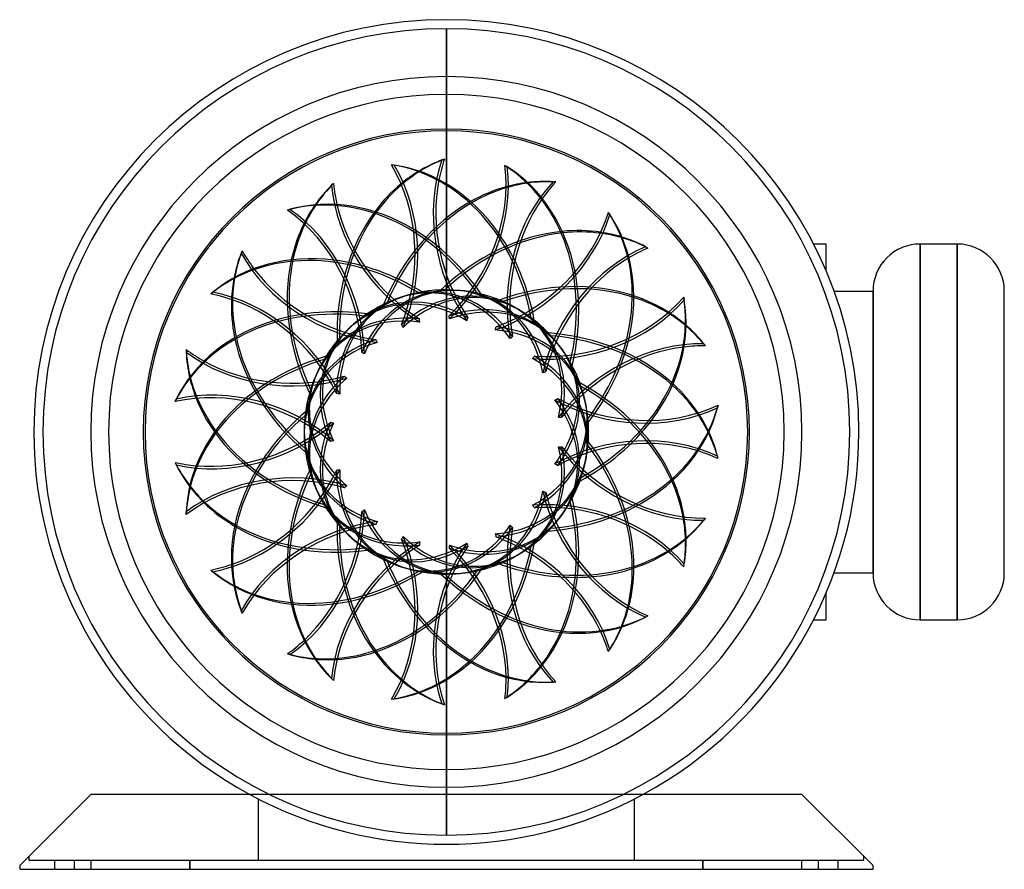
# Model space of a CAD drawing. Header units: millimetres. Extents: x -187 to 245, y -192 to 181.
import ezdxf

# ---------------------------------------------------------------- set-up
doc = ezdxf.new("R2010")
doc.units = ezdxf.units.MM
doc.layers.add('HIDDEN', color=7, linetype='Continuous')
doc.layers.add('THICK', color=7, linetype='Continuous')

msp = doc.modelspace()

# ---------------------------------------------------------------- linework, layer by layer
at = {"layer": 'HIDDEN'}
for p, q in [((0, 132.22), (0, 177)), ((0, 177), (0, 132.22)), ((0, 0), (0, 108.91)), ((0, 108.91), (0, 0)), ((161.1, 82.5), (161.1, 82.5)), ((166.57, 82.5), (166.57, 82.5)), ((207.82, 82.5), (207.82, -82.5)), ((207.82, 82.5), (207.82, 82.5)), ((224.18, 82.5), (224.18, -82.5)), ((224.18, 82.5), (224.18, 82.5)), ((166.57, 70.81), (166.57, 70.81)), ((170.1, 61.88), (170.1, 61.88)), ((187.2, -61.88), (187.2, 61.88)), ((187.2, 61.88), (187.2, 61.88)), ((244.8, 61.88), (244.8, 61.88)), ((-11.74, 49.41), (-11.74, 49.64)), ((-11.74, 49.18), (-11.74, 49.41)), ((-11.73, 48.95), (-11.74, 49.18)), ((-11.72, 48.73), (-11.73, 48.95)), ((-11.7, 48.5), (-11.72, 48.73)), ((-11.67, 48.27), (-11.7, 48.5)), ((8.97, 48.84), (9.04, 49.06)), ((9.04, 49.06), (9.11, 49.28)), ((9.11, 49.28), (9.19, 49.49)), ((9.19, 49.49), (9.28, 49.71)), ((9.28, 49.71), (9.37, 49.92)), ((9.37, 49.92), (9.46, 50.12)), ((-30.83, 40.36), (-30.92, 40.57)), ((-30.73, 40.16), (-30.83, 40.36)), ((-30.63, 39.95), (-30.73, 40.16)), ((-30.52, 39.75), (-30.63, 39.95)), ((-30.41, 39.55), (-30.52, 39.75)), ((-30.3, 39.35), (-30.41, 39.55)), ((28.06, 40.97), (28.21, 41.14)), ((28.21, 41.14), (28.37, 41.31)), ((28.37, 41.31), (28.53, 41.48)), ((28.53, 41.48), (28.69, 41.63)), ((28.69, 41.63), (28.86, 41.79)), ((28.86, 41.79), (29.03, 41.94)), ((42.3, 26.02), (42.51, 26.11)), ((42.51, 26.11), (42.72, 26.2)), ((42.72, 26.2), (42.93, 26.29)), ((42.93, 26.29), (43.15, 26.36)), ((43.15, 26.36), (43.36, 26.44)), ((43.36, 26.44), (43.58, 26.51)), ((-44.58, 24.33), (-44.75, 24.49)), ((-44.41, 24.19), (-44.58, 24.33)), ((-44.23, 24.04), (-44.41, 24.19)), ((-44.05, 23.9), (-44.23, 24.04)), ((-43.87, 23.76), (-44.05, 23.9)), ((-43.68, 23.62), (-43.87, 23.76)), ((49.22, 6.56), (49.45, 6.56)), ((49.45, 6.56), (49.68, 6.56)), ((49.68, 6.56), (49.91, 6.55)), ((49.91, 6.55), (50.14, 6.54)), ((50.14, 6.54), (50.37, 6.52)), ((50.37, 6.52), (50.59, 6.49)), ((-50.62, 4.1), (-50.84, 4.17)), ((-50.4, 4.03), (-50.62, 4.1)), ((-50.18, 3.97), (-50.4, 4.03)), ((-49.96, 3.91), (-50.18, 3.97)), ((-49.74, 3.86), (-49.96, 3.91)), ((-49.51, 3.81), (-49.74, 3.86)), ((0, -93.86), (0, 0)), ((0, 0), (0, -93.86)), ((-47.91, -16.84), (-48.14, -16.87)), ((-47.69, -16.82), (-47.91, -16.84)), ((-47.46, -16.78), (-47.69, -16.82)), ((-47.23, -16.75), (-47.46, -16.78)), ((-47.01, -16.7), (-47.23, -16.75)), ((-46.78, -16.65), (-47.01, -16.7)), ((47.64, -14.02), (47.85, -14.12)), ((47.85, -14.12), (48.06, -14.22)), ((48.06, -14.22), (48.26, -14.32)), ((48.26, -14.32), (48.46, -14.42)), ((48.46, -14.42), (48.66, -14.53)), ((48.66, -14.53), (48.86, -14.65)), ((-36.34, -34.51), (-36.53, -34.64)), ((-36.15, -34.38), (-36.34, -34.51)), ((-35.96, -34.24), (-36.15, -34.38)), ((37.81, -32.19), (37.97, -32.36)), ((37.97, -32.36), (38.12, -32.53)), ((38.12, -32.53), (38.27, -32.71)), ((38.27, -32.71), (38.41, -32.89)), ((38.41, -32.89), (38.54, -33.07)), ((38.54, -33.07), (38.68, -33.26)), ((-36.92, -34.88), (-37.12, -34.99)), ((-36.72, -34.76), (-36.92, -34.88)), ((-36.53, -34.64), (-36.72, -34.76)), ((-19.54, -46.88), (-19.68, -47.06)), ((-19.41, -46.69), (-19.54, -46.88)), ((-19.28, -46.5), (-19.41, -46.69)), ((-19.16, -46.31), (-19.28, -46.5)), ((-19.04, -46.11), (-19.16, -46.31)), ((-18.93, -45.91), (-19.04, -46.11)), ((21.45, -44.78), (21.53, -45)), ((21.53, -45), (21.59, -45.22)), ((21.59, -45.22), (21.65, -45.45)), ((21.65, -45.45), (21.71, -45.67)), ((21.71, -45.67), (21.76, -45.89)), ((21.76, -45.89), (21.81, -46.11)), ((1.21, -50.77), (1.17, -50.99)), ((1.26, -50.55), (1.21, -50.77)), ((1.3, -50.32), (1.26, -50.55)), ((1.33, -50.1), (1.3, -50.32)), ((1.36, -49.87), (1.33, -50.1)), ((1.38, -49.64), (1.36, -49.87)), ((170.1, -61.88), (170.1, -61.88)), ((187.2, -61.88), (187.2, -61.88)), ((244.8, -61.88), (244.8, -61.88)), ((166.57, -70.81), (166.57, -70.81)), ((161.1, -82.5), (161.1, -82.5)), ((166.57, -82.5), (166.57, -82.5)), ((207.82, -82.5), (207.82, -82.5)), ((224.18, -82.5), (224.18, -82.5)), ((0, -177), (0, -132.22)), ((0, -132.22), (0, -177)), ((-155.95, -159.12), (-155.95, -159.12)), ((-155.95, -159.12), (-155.95, -159.12)), ((155.95, -159.12), (155.95, -159.12)), ((155.95, -159.12), (155.95, -159.12)), ((-82.5, -161.1), (-82.5, -161.1)), ((-82.5, -161.1), (-82.5, -161.1)), ((-82.5, -161.1), (-82.5, -188)), ((82.5, -161.1), (82.5, -161.1)), ((82.5, -161.1), (82.5, -161.1)), ((82.5, -188), (82.5, -161.1)), ((-183.2, -186.37), (-183.2, -186.37)), ((-183.2, -186.37), (-183.2, -188)), ((-183.2, -188), (183.2, -188)), ((-183.2, -188), (-183.2, -188)), ((-171.75, -192), (-171.75, -188)), ((-171.75, -192), (-171.75, -188)), ((-171.75, -192), (-171.75, -188)), ((-163.25, -188), (-163.25, -192)), ((-163.25, -188), (-163.25, -192)), ((-163.25, -188), (-163.25, -192)), ((-156, -188), (-156, -192)), ((-156, -188), (-156, -188)), ((-156, -188), (-156, -188)), ((-112.5, -188), (-112.5, -188.57)), ((-112.5, -188.57), (-112.5, -188)), ((-112.5, -188.57), (-112.5, -189.14)), ((-112.5, -189.14), (-112.5, -188.57)), ((-112.5, -189.14), (-112.5, -189.71)), ((-112.5, -189.71), (-112.5, -189.14)), ((-112.5, -189.71), (-112.5, -190.29)), ((-112.5, -190.29), (-112.5, -189.71)), ((-82.5, -188), (-82.5, -188)), ((-82.5, -188), (-82.5, -188)), ((82.5, -188), (82.5, -188)), ((82.5, -188), (82.5, -188)), ((112.5, -188.57), (112.5, -188)), ((112.5, -188), (112.5, -188.57)), ((112.5, -189.14), (112.5, -188.57)), ((112.5, -188.57), (112.5, -189.14)), ((112.5, -189.71), (112.5, -189.14)), ((112.5, -189.14), (112.5, -189.71)), ((112.5, -190.29), (112.5, -189.71)), ((112.5, -189.71), (112.5, -190.29)), ((156, -192), (156, -188)), ((156, -188), (156, -188)), ((156, -188), (156, -188)), ((163.25, -192), (163.25, -188)), ((163.25, -192), (163.25, -188)), ((163.25, -192), (163.25, -188)), ((171.75, -188), (171.75, -192)), ((171.75, -188), (171.75, -192)), ((171.75, -188), (171.75, -192)), ((183.2, -186.37), (183.2, -186.37)), ((183.2, -188), (183.2, -186.37)), ((183.2, -188), (183.2, -188)), ((-187.2, -190.37), (-187.2, -190.37)), ((-187.2, -192), (-187.2, -192)), ((-156, -192), (-156, -192)), ((-156, -192), (-156, -192)), ((-112.5, -190.29), (-112.5, -190.86)), ((-112.5, -190.86), (-112.5, -190.29)), ((-112.5, -190.86), (-112.5, -191.43)), ((-112.5, -191.43), (-112.5, -190.86)), ((-112.5, -191.43), (-112.5, -192)), ((-112.5, -192), (-112.5, -191.43)), ((112.5, -190.86), (112.5, -190.29)), ((112.5, -190.29), (112.5, -190.86)), ((112.5, -191.43), (112.5, -190.86)), ((112.5, -190.86), (112.5, -191.43)), ((112.5, -192), (112.5, -191.43)), ((112.5, -191.43), (112.5, -192)), ((156, -192), (156, -192)), ((156, -192), (156, -192)), ((187.2, -190.37), (187.2, -190.37)), ((187.2, -192), (187.2, -192))]:
    msp.add_line(p, q, dxfattribs=at)
for radius, start, end in [(177, 0, 180), (132.98, 90, 270), (132.98, 270, 90), (62.4, 84.3965, 104.9393), (62.4, 60.3965, 80.9393), (62.4, 108.3965, 128.9393), (62.4, 36.3965, 56.9393), (62.4, 132.3965, 152.9393), (62.4, 12.3965, 32.9393), (62.4, 156.3965, 176.9393), (62.4, 0, 8.9393), (177, 180, 0), (0.001, 180, 0), (0.001, 0, 180), (62.4, 348.3965, 0), (62.4, 180.3965, 200.9393), (62.4, 324.3965, 344.9393), (62.4, 204.3965, 224.9393), (62.4, 300.3965, 320.9393), (62.4, 228.3965, 248.9393), (62.4, 276.3965, 296.9393), (62.4, 252.3965, 272.9393), (181, 241.5359, 298.4641)]:
    msp.add_arc((0, 0), radius, start, end, dxfattribs=at)
for centre, major_axis, ratio, start_param, end_param in [((-36.67, 24.59), (9.78, 93.09), 0.809017, -1.209791, -0.037098), ((51.18, 87.52), (21.21, -65.28), 0.809017, -2.31976, -1.217553), ((-23.5, 37.38), (46.8, 81.06), 0.809017, -1.209791, -0.037098), ((29.64, 31.32), (-28.92, 89.02), 0.809017, 0.184902, 0.309551), ((30.75, 31.68), (28.92, -89.02), 0.809017, -2.944667, -2.816249), ((11.16, 100.78), (45.93, -51.01), 0.809017, -2.31976, -1.217553), ((52.3, 87.89), (-21.21, 65.28), 0.809017, 0.968662, 1.907539), ((82.36, 59.14), (-7.17, -68.26), 0.809017, -2.31976, -1.217553), ((40.98, 16.43), (-9.78, -93.09), 0.809017, -2.944667, -2.816249), ((39.81, 16.55), (9.78, 93.09), 0.809017, 0.184902, 0.309551), ((-43.5, 7.55), (-28.92, 89.02), 0.809017, -1.209791, -0.037098), ((14.34, 40.66), (-62.63, 69.56), 0.809017, 0.184902, 0.309551), ((15.21, 41.45), (62.63, -69.56), 0.809017, -2.944667, -2.816249), ((12.03, 101.56), (-45.93, 51.01), 0.809017, 0.968662, 1.907539), ((39.81, 16.55), (9.78, 93.09), 0.809017, 0.523599, 1.219819), ((40.98, 16.43), (-9.78, -93.09), 0.809017, -2.609007, -1.931801), ((83.53, 59.02), (7.17, 68.26), 0.809017, 0.968662, 1.907539), ((29.64, 31.32), (-28.92, 89.02), 0.809017, 0.523599, 1.219819), ((30.75, 31.68), (28.92, -89.02), 0.809017, -2.609007, -1.931801), ((-6.26, 43.71), (75.72, 55.02), 0.809017, -1.209791, -0.037098), ((-42.38, 7.92), (28.92, -89.02), 0.809017, 1.921773, 2.391527), ((43.1, -1.07), (46.8, 81.06), 0.809017, 0.523599, 1.219819), ((44.12, -1.66), (-46.8, -81.06), 0.809017, -2.609007, -1.931801), ((-35.5, 24.47), (-9.78, -93.09), 0.809017, 1.921773, 2.391527), ((44.12, -1.66), (-46.8, -81.06), 0.809017, -2.944667, -2.816249), ((43.1, -1.07), (46.8, 81.06), 0.809017, 0.184902, 0.309551), ((-42.81, -10.79), (-62.63, 69.56), 0.809017, -1.209791, -0.037098), ((-30.8, 96.6), (62.71, -27.92), 0.809017, -2.31976, -1.217553), ((99.29, 20.53), (-34.32, -59.44), 0.809017, -2.31976, -1.217553), ((14.34, 40.66), (-62.63, 69.56), 0.809017, 0.523599, 1.219819), ((15.21, 41.45), (62.63, -69.56), 0.809017, -2.609007, -1.931801), ((-41.94, -10.01), (62.63, -69.56), 0.809017, 1.921773, 2.391527), ((100.31, 19.94), (34.32, 59.44), 0.809017, 0.968662, 1.907539), ((-30.32, 97.68), (-62.71, 27.92), 0.809017, 0.968662, 1.907539), ((-22.48, 36.79), (-46.8, -81.06), 0.809017, 1.921773, 2.391527), ((-3.44, 42.98), (-85.51, 38.07), 0.809017, 0.184902, 0.309551), ((-2.96, 44.05), (85.51, -38.07), 0.809017, -2.944667, -2.816249), ((-9.75, 1.03), (6.29, 59.8), 0.809017, -0.757661, 0.391914), ((-8.58, 0.9), (-6.34, -60.31), 0.809017, 2.400599, 3.481391), ((38.94, -18.51), (75.72, 55.02), 0.809017, 0.523599, 1.219819), ((8.21, 2.67), (-18.74, 57.68), 0.809017, -0.339798, 0.740994), ((8.58, -0.9), (6.34, 60.31), 0.809017, -0.339798, 0.740994), ((9.33, 3.03), (18.58, -57.18), 0.809017, 2.749678, 3.301944), ((-8.49, 4.9), (30.06, 52.07), 0.809017, -0.757661, 0.391914), ((0, 0), (59.35, 19.28), 1, 1.098498, 1.158838), ((-7.48, 4.32), (-30.32, -52.52), 0.809017, 2.400599, 3.481391), ((39.63, -19.46), (-75.72, -55.02), 0.809017, -2.609007, -1.931801), ((6.41, 5.78), (-40.58, 45.07), 0.809017, -0.339798, 0.740994), ((-9.33, -3.03), (-18.58, 57.18), 0.809017, -0.757661, 0.391914), ((-8.21, -2.67), (18.74, -57.68), 0.809017, 2.400599, 3.481391), ((7.29, 6.56), (40.23, -44.68), 0.809017, 2.749678, 3.301944), ((0, 0), (41.75, -46.37), 1, 2.669295, 2.729634), ((7.48, -4.32), (30.32, 52.52), 0.809017, -0.339798, 0.740994), ((9.75, -1.03), (-6.29, -59.8), 0.809017, 2.749678, 3.301944), ((12.06, 42.47), (91.55, 19.46), 0.809017, -1.209791, -0.037098), ((-34.72, -27.27), (-85.51, 38.07), 0.809017, -1.209791, -0.037098), ((-34.24, -26.2), (85.51, -38.07), 0.809017, 1.921773, 2.391527), ((-6.41, -5.78), (40.58, -45.07), 0.809017, 2.400599, 3.481391), ((-5.76, 7.93), (48.64, 35.34), 0.809017, -0.757661, 0.391914), ((0, 0), (62.06, -6.52), 1, 1.098498, 1.158838), ((-5.07, 6.98), (-49.06, -35.65), 0.809017, 2.400599, 3.481391), ((39.63, -19.46), (-75.72, -55.02), 0.809017, -2.944667, -2.816249), ((38.94, -18.51), (75.72, 55.02), 0.809017, 0.184902, 0.309551), ((-7.29, -6.56), (-40.23, 44.68), 0.809017, -0.757661, 0.391914), ((3.99, 8.96), (54.93, -24.46), 0.809017, 2.749678, 3.301944), ((0, 0), (25.38, 57.01), 1, 1.098498, 1.158838), ((8.49, -4.9), (-30.06, -52.07), 0.809017, 2.749678, 3.301944), ((3.51, 7.89), (-55.4, 24.67), 0.809017, -0.339798, 0.740994), ((5.07, -6.98), (49.06, 35.65), 0.809017, -0.339798, 0.740994), ((28.05, -32.75), (91.55, 19.46), 0.809017, 0.523599, 1.219819), ((-3.44, 42.98), (-85.51, 38.07), 0.809017, 0.523599, 1.219819), ((-2.96, 44.05), (85.51, -38.07), 0.809017, -2.609007, -1.931801), ((-3.99, -8.96), (-54.93, 24.46), 0.809017, -0.757661, 0.391914), ((-3.51, -7.89), (55.4, -24.67), 0.809017, 2.400599, 3.481391), ((28.29, -33.9), (-91.55, -19.46), 0.809017, -2.609007, -1.931801), ((-2.04, 9.59), (58.81, 12.5), 0.809017, -0.453189, 0.391914), ((99.06, -21.63), (-55.53, -40.35), 0.809017, -2.31976, -1.217553), ((-5.57, 42.75), (-75.72, -55.02), 0.809017, 1.921773, 2.391527), ((-67.42, 75.72), (68.64, 0), 0.809017, -2.31976, -1.217553), ((0, 0), (54.04, -31.2), 1, 1.098498, 1.158838), ((99.75, -22.58), (55.53, 40.35), 0.809017, 0.968662, 1.907539), ((-1.79, 8.44), (-59.32, -12.61), 0.809017, 2.713673, 3.481391), ((-20.62, -39.04), (-93.6, 0), 0.809017, -1.209791, -0.037098), ((-67.42, 76.9), (-68.64, 0), 0.809017, 0.968662, 1.907539), ((-20.62, -37.86), (93.6, 0), 0.809017, 1.921773, 2.391527), ((1.79, -8.44), (59.32, 12.61), 0.809017, -0.085935, 0.740994), ((5.76, -7.93), (-48.64, -35.34), 0.809017, 2.749678, 3.301944), ((0, 9.81), (60.13, 0), 0.809017, 2.749678, 3.301944), ((0, 0), (0, -62.4), 1, -2.043094, -1.982755), ((-20.62, 37.86), (-93.6, 0), 0.809017, 0.184902, 0.309551), ((-20.62, 39.04), (93.6, 0), 0.809017, -2.944667, -2.816249), ((0, 8.63), (-60.65, 0), 0.809017, -0.339798, 0.740994), ((0, -8.63), (60.65, 0), 0.809017, 2.400599, 3.481391), ((0, -9.81), (-60.13, 0), 0.809017, -0.757661, 0.391914), ((12.3, -41.32), (91.55, -19.46), 0.809017, 0.523599, 1.219819), ((12.06, -42.47), (-91.55, 19.46), 0.809017, -2.609007, -1.931801), ((-1.79, -8.44), (59.32, -12.61), 0.809017, 0.42792, 0.740994), ((2.04, 9.59), (58.81, -12.5), 0.809017, 0.060666, 0.391914), ((0, 0), (36.68, -50.48), 1, 1.098498, 1.158838), ((-3.44, -42.98), (85.51, 38.07), 0.809017, 1.921773, 2.391527), ((28.29, 33.9), (91.55, -19.46), 0.809017, -1.209791, -0.037098), ((2.04, -9.59), (-58.81, -12.5), 0.809017, 3.080927, 3.301944), ((1.79, 8.44), (-59.32, 12.61), 0.809017, -3.055657, -2.801795), ((-2.96, -44.05), (-85.51, -38.07), 0.809017, -1.209791, -0.037098), ((12.3, 41.32), (-91.55, -19.46), 0.809017, 1.921773, 2.391527), ((28.29, -33.9), (-91.55, -19.46), 0.809017, -2.944667, -2.816249), ((28.05, -32.75), (91.55, 19.46), 0.809017, 0.184902, 0.309551), ((-92.4, 41.75), (62.71, 27.92), 0.809017, -2.31976, -1.217553), ((-92.87, 42.83), (-62.71, -27.92), 0.809017, 0.968662, 1.907539), ((-20.62, 37.86), (-93.6, 0), 0.809017, 0.523599, 1.219819), ((-20.62, 39.04), (93.6, 0), 0.809017, -2.609007, -1.931801), ((-3.99, 8.96), (54.93, 24.46), 0.809017, 2.749678, 3.301944), ((0, 0), (25.38, -57.01), 1, -2.043094, -1.989675), ((3.51, -7.89), (55.4, 24.67), 0.809017, 2.400599, 3.481391), ((3.99, -8.96), (-54.93, -24.46), 0.809017, -0.757661, 0.391914), ((0, 0), (0, -0.001), 1, 1.570796, 4.712389), ((-1.79, 8.44), (-59.32, -12.61), 0.809017, 2.400599, 2.713673), ((2.04, -9.59), (-58.81, -12.5), 0.809017, 2.749678, 3.080927), ((1.79, -8.44), (59.32, 12.61), 0.809017, -0.339798, -0.085935), ((0, 0), (25.38, -57.01), 1, -1.989675, -1.982755), ((-3.51, 7.89), (-55.4, -24.67), 0.809017, -0.339798, 0.740994), ((0, 0), (0, 0.001), 1, 1.570796, 4.712389), ((2.04, 9.59), (58.81, -12.5), 0.809017, -0.757661, 0.060666), ((1.79, 8.44), (-59.32, 12.61), 0.809017, 2.400599, 3.227528), ((-2.04, 9.59), (58.81, 12.5), 0.809017, -0.757661, -0.453189), ((81.7, -60.05), (-67.14, -14.27), 0.809017, -2.31976, -1.217553), ((81.94, -61.2), (67.14, 14.27), 0.809017, 0.968662, 1.907539), ((-1.79, -8.44), (59.32, -12.61), 0.809017, -0.339798, 0.42792), ((-5.57, -42.75), (75.72, -55.02), 0.809017, 0.523599, 1.219819), ((-5.07, -6.98), (49.06, -35.65), 0.809017, -0.339798, 0.740994), ((-6.26, -43.71), (-75.72, 55.02), 0.809017, -2.609007, -1.931801), ((5.76, 7.93), (48.64, -35.34), 0.809017, -0.757661, 0.391914), ((0, 0), (12.97, -61.04), 1, 1.098498, 1.158838), ((-101.39, 0.56), (45.93, 51.01), 0.809017, -2.31976, -1.217553), ((-102.26, 1.35), (-45.93, -51.01), 0.809017, 0.968662, 1.907539), ((14.34, -40.66), (62.63, 69.56), 0.809017, 1.921773, 2.391527), ((6.41, -5.78), (40.58, 45.07), 0.809017, 2.400599, 3.481391), ((7.29, -6.56), (-40.23, -44.68), 0.809017, -0.757661, 0.391914), ((5.07, 6.98), (-49.06, 35.65), 0.809017, 2.400599, 3.481391), ((-2.04, -9.59), (-58.81, 12.5), 0.809017, 2.749678, 3.301944), ((15.21, -41.45), (-62.63, -69.56), 0.809017, -1.209791, -0.037098), ((-34.24, 26.2), (-85.51, -38.07), 0.809017, 0.184902, 0.309551), ((-34.72, 27.27), (85.51, 38.07), 0.809017, -2.944667, -2.816249), ((-7.29, 6.56), (40.23, 44.68), 0.809017, 2.749678, 3.301944), ((0, 0), (-41.75, -46.37), 1, -0.472298, -0.411959), ((-6.41, 5.78), (-40.58, -45.07), 0.809017, -0.339798, 0.740994), ((-7.48, -4.32), (30.32, -52.52), 0.809017, -0.339798, 0.740994), ((50.21, -88.09), (-67.14, 14.27), 0.809017, -2.31976, -1.217553), ((-22.48, -36.79), (46.8, -81.06), 0.809017, 0.523599, 1.219819), ((-92.85, -40.72), (21.21, 65.28), 0.809017, -2.31976, -1.217553), ((9.33, -3.03), (-18.58, -57.18), 0.809017, -0.757661, 0.391914), ((8.49, 4.9), (30.06, -52.07), 0.809017, -0.757661, 0.391914), ((49.96, -89.24), (67.14, -14.27), 0.809017, 0.968662, 1.907539), ((28.05, 32.75), (-91.55, 19.46), 0.809017, 1.921773, 2.391527), ((-23.5, -37.38), (-46.8, 81.06), 0.809017, -2.609007, -1.931801), ((-93.97, -40.36), (-21.21, -65.28), 0.809017, 0.968662, 1.907539), ((8.21, -2.67), (18.74, 57.68), 0.809017, 2.400599, 3.481391), ((7.48, 4.32), (-30.32, 52.52), 0.809017, 2.400599, 3.481391), ((39.63, 19.46), (75.72, -55.02), 0.809017, -1.209791, -0.037098), ((-5.76, -7.93), (-48.64, 35.34), 0.809017, 2.749678, 3.301944), ((0, 0), (12.97, 61.04), 1, -2.043094, -1.982755), ((12.06, -42.47), (-91.55, 19.46), 0.809017, -2.944667, -2.816249), ((12.3, -41.32), (91.55, -19.46), 0.809017, 0.184902, 0.309551), ((-34.24, 26.2), (-85.51, -38.07), 0.809017, 0.523599, 1.219819), ((-34.72, 27.27), (85.51, 38.07), 0.809017, -2.609007, -1.931801), ((29.64, -31.32), (28.92, 89.02), 0.809017, 1.921773, 2.391527), ((30.75, -31.68), (-28.92, -89.02), 0.809017, -1.209791, -0.037098), ((-8.58, -0.9), (6.34, -60.31), 0.809017, -0.339798, 0.740994), ((-9.33, 3.03), (18.58, 57.18), 0.809017, 2.749678, 3.301944), ((0, 0), (59.35, -19.28), 1, -2.043094, -1.982755), ((-8.21, 2.67), (-18.74, -57.68), 0.809017, -0.339798, 0.740994), ((-68.26, -74.97), (-7.17, 68.26), 0.809017, -2.31976, -1.217553), ((-69.43, -75.09), (7.17, -68.26), 0.809017, 0.968662, 1.907539), ((8.58, 0.9), (-6.34, 60.31), 0.809017, 2.400599, 3.481391), ((9.75, 1.03), (6.29, -59.8), 0.809017, -0.757661, 0.391914), ((10.04, -100.89), (-55.53, 40.35), 0.809017, -2.31976, -1.217553), ((9.35, -101.84), (55.53, -40.35), 0.809017, 0.968662, 1.907539), ((-32.88, -96.84), (34.32, -59.44), 0.809017, 0.968662, 1.907539), ((-31.87, -96.25), (-34.32, 59.44), 0.809017, -2.31976, -1.217553), ((-36.67, -24.59), (-9.78, 93.09), 0.809017, -2.609007, -1.931801), ((-35.5, -24.47), (9.78, -93.09), 0.809017, 0.523599, 1.219819), ((39.81, -16.55), (-9.78, 93.09), 0.809017, 1.921773, 2.391527), ((-8.49, -4.9), (-30.06, 52.07), 0.809017, 2.749678, 3.301944), ((0, 0), (36.68, 50.48), 1, -2.043094, -1.982755), ((40.98, -16.43), (9.78, -93.09), 0.809017, -1.209791, -0.037098), ((-9.75, -1.03), (-6.29, 59.8), 0.809017, 2.749678, 3.301944), ((0, 0), (62.06, 6.52), 1, -2.043094, -1.982755), ((38.94, 18.51), (-75.72, 55.02), 0.809017, 1.921773, 2.391527), ((-42.81, 10.79), (62.63, 69.56), 0.809017, -2.609007, -1.931801), ((-41.94, 10.01), (-62.63, -69.56), 0.809017, 0.523599, 1.219819), ((-43.5, -7.55), (28.92, 89.02), 0.809017, -2.609007, -1.931801), ((-42.38, -7.92), (-28.92, -89.02), 0.809017, 0.523599, 1.219819), ((43.1, 1.07), (-46.8, 81.06), 0.809017, 1.921773, 2.391527), ((44.12, 1.66), (46.8, -81.06), 0.809017, -1.209791, -0.037098), ((0, 0), (54.04, 31.2), 1, -2.043094, -1.982755), ((-42.81, 10.79), (62.63, 69.56), 0.809017, -2.944667, -2.816249), ((-41.94, 10.01), (-62.63, -69.56), 0.809017, 0.184902, 0.309551), ((-6.26, -43.71), (-75.72, 55.02), 0.809017, -2.944667, -2.816249), ((-5.57, -42.75), (75.72, -55.02), 0.809017, 0.184902, 0.309551), ((-43.5, -7.55), (28.92, 89.02), 0.809017, -2.944667, -2.816249), ((-42.38, -7.92), (-28.92, -89.02), 0.809017, 0.184902, 0.309551), ((-23.5, -37.38), (-46.8, 81.06), 0.809017, -2.944667, -2.816249), ((-22.48, -36.79), (46.8, -81.06), 0.809017, 0.184902, 0.309551), ((-36.67, -24.59), (-9.78, 93.09), 0.809017, -2.944667, -2.816249), ((-35.5, -24.47), (9.78, -93.09), 0.809017, 0.184902, 0.309551)]:
    msp.add_ellipse(centre, major_axis=major_axis, ratio=ratio, start_param=start_param, end_param=end_param, dxfattribs=at)
at = {"layer": 'THICK'}
for p, q in [((0, 108.91), (0, 132.22)), ((0, 132.22), (0, 108.91)), ((-24.1, 117.32), (-22.93, 117.2)), ((-0.82, 119.77), (-1.94, 119.41)), ((25.71, 116.98), (26.72, 116.39)), ((-49.46, 109.08), (-50.34, 108.29)), ((47.96, 109.75), (46.79, 109.87)), ((-69.73, 97.38), (-68.62, 97.74)), ((71.06, 96.41), (71.75, 95.46)), ((166.57, 82.5), (161.1, 82.5)), ((166.57, 70.81), (166.57, 82.5)), ((207.82, -82.5), (207.82, 82.5)), ((224.18, 82.5), (207.82, 82.5)), ((224.18, -82.5), (224.18, 82.5)), ((-89.56, 79.53), (-90.03, 78.46)), ((88.46, 80.75), (87.44, 81.34)), ((-103.31, 60.6), (-102.44, 61.38)), ((170.1, 61.88), (187.2, 61.88)), ((187.2, 61.88), (187.2, -61.88)), ((244.8, -61.88), (244.8, 61.88)), ((104.13, 59.17), (104.38, 58.02)), ((1.21, 50.77), (1.17, 50.99)), ((1.26, 50.55), (1.21, 50.77)), ((1.3, 50.32), (1.26, 50.55)), ((1.33, 50.1), (1.3, 50.32)), ((1.36, 49.87), (1.33, 50.1)), ((1.38, 49.64), (1.36, 49.87)), ((-19.54, 46.88), (-19.68, 47.06)), ((-19.41, 46.69), (-19.54, 46.88)), ((-19.28, 46.5), (-19.41, 46.69)), ((-19.16, 46.31), (-19.28, 46.5)), ((-19.04, 46.11), (-19.16, 46.31)), ((-18.93, 45.91), (-19.04, 46.11)), ((21.45, 44.78), (21.53, 45)), ((21.53, 45), (21.59, 45.22)), ((21.59, 45.22), (21.65, 45.45)), ((21.65, 45.45), (21.71, 45.67)), ((21.71, 45.67), (21.76, 45.89)), ((21.76, 45.89), (21.81, 46.11)), ((-114.16, 36.23), (-114.16, 35.05)), ((-36.92, 34.88), (-37.12, 34.99)), ((-36.72, 34.76), (-36.92, 34.88)), ((-36.53, 34.64), (-36.72, 34.76)), ((-36.34, 34.51), (-36.53, 34.64)), ((113.65, 37.79), (112.96, 38.74)), ((-36.15, 34.38), (-36.34, 34.51)), ((-35.96, 34.24), (-36.15, 34.38)), ((37.81, 32.19), (37.97, 32.36)), ((37.97, 32.36), (38.12, 32.53)), ((38.12, 32.53), (38.27, 32.71)), ((38.27, 32.71), (38.41, 32.89)), ((38.41, 32.89), (38.54, 33.07)), ((38.54, 33.07), (38.68, 33.26)), ((-119.03, 13.34), (-118.55, 14.41)), ((-47.91, 16.84), (-48.14, 16.87)), ((-47.69, 16.82), (-47.91, 16.84)), ((-47.46, 16.78), (-47.69, 16.82)), ((-47.23, 16.75), (-47.46, 16.78)), ((-47.01, 16.7), (-47.23, 16.75)), ((-46.78, 16.65), (-47.01, 16.7)), ((47.64, 14.02), (47.85, 14.12)), ((47.85, 14.12), (48.06, 14.22)), ((48.06, 14.22), (48.26, 14.32)), ((48.26, 14.32), (48.46, 14.42)), ((48.46, 14.42), (48.66, 14.53)), ((48.66, 14.53), (48.86, 14.65)), ((119.2, 11.7), (118.95, 10.55)), ((-50.62, -4.1), (-50.84, -4.17)), ((-50.4, -4.03), (-50.62, -4.1)), ((-50.18, -3.97), (-50.4, -4.03)), ((-49.96, -3.91), (-50.18, -3.97)), ((-49.74, -3.86), (-49.96, -3.91)), ((-49.51, -3.81), (-49.74, -3.86)), ((49.22, -6.56), (49.45, -6.56)), ((49.45, -6.56), (49.68, -6.56)), ((49.68, -6.56), (49.91, -6.55)), ((49.91, -6.55), (50.14, -6.54)), ((50.14, -6.54), (50.37, -6.52)), ((50.37, -6.52), (50.59, -6.49)), ((119.2, -11.7), (118.95, -10.55)), ((-119.03, -13.34), (-118.55, -14.41)), ((-44.58, -24.33), (-44.75, -24.49)), ((-44.41, -24.19), (-44.58, -24.33)), ((-44.23, -24.04), (-44.41, -24.19)), ((-44.05, -23.9), (-44.23, -24.04)), ((-43.87, -23.76), (-44.05, -23.9)), ((-43.68, -23.62), (-43.87, -23.76)), ((42.3, -26.02), (42.51, -26.11)), ((42.51, -26.11), (42.72, -26.2)), ((42.72, -26.2), (42.93, -26.29)), ((42.93, -26.29), (43.15, -26.36)), ((43.15, -26.36), (43.36, -26.44)), ((43.36, -26.44), (43.58, -26.51)), ((-114.16, -36.23), (-114.16, -35.05)), ((113.65, -37.79), (112.96, -38.74)), ((-30.83, -40.36), (-30.92, -40.57)), ((-30.73, -40.16), (-30.83, -40.36)), ((-30.63, -39.95), (-30.73, -40.16)), ((-30.52, -39.75), (-30.63, -39.95)), ((-30.41, -39.55), (-30.52, -39.75)), ((-30.3, -39.35), (-30.41, -39.55)), ((28.06, -40.97), (28.21, -41.14)), ((28.21, -41.14), (28.37, -41.31)), ((28.37, -41.31), (28.53, -41.48)), ((28.53, -41.48), (28.69, -41.63)), ((28.69, -41.63), (28.86, -41.79)), ((28.86, -41.79), (29.03, -41.94)), ((-11.73, -48.95), (-11.74, -49.18)), ((-11.74, -49.18), (-11.74, -49.41)), ((-11.74, -49.41), (-11.74, -49.64)), ((-11.72, -48.73), (-11.73, -48.95)), ((-11.7, -48.5), (-11.72, -48.73)), ((-11.67, -48.27), (-11.7, -48.5)), ((8.97, -48.84), (9.04, -49.06)), ((9.04, -49.06), (9.11, -49.28)), ((9.11, -49.28), (9.19, -49.49)), ((9.19, -49.49), (9.28, -49.71)), ((9.28, -49.71), (9.37, -49.92)), ((9.37, -49.92), (9.46, -50.12)), ((104.13, -59.17), (104.38, -58.02)), ((-103.31, -60.6), (-102.44, -61.38)), ((170.1, -61.88), (187.2, -61.88)), ((166.57, -82.5), (166.57, -70.81)), ((-89.56, -79.53), (-90.03, -78.46)), ((88.46, -80.75), (87.44, -81.34)), ((161.1, -82.5), (166.57, -82.5)), ((207.82, -82.5), (224.18, -82.5)), ((0, -132.22), (0, -93.86)), ((0, -93.86), (0, -132.22)), ((-69.73, -97.38), (-68.62, -97.74)), ((71.06, -96.41), (71.75, -95.46)), ((-49.46, -109.08), (-50.34, -108.29)), ((47.96, -109.75), (46.79, -109.87)), ((25.71, -116.98), (26.72, -116.39)), ((-24.1, -117.32), (-22.93, -117.2)), ((-0.82, -119.77), (-1.94, -119.41)), ((-155.95, -159.12), (-187.2, -190.37)), ((155.95, -159.12), (-155.95, -159.12)), ((187.2, -190.37), (155.95, -159.12)), ((-187.2, -190.37), (-187.2, -192)), ((-187.2, -192), (187.2, -192)), ((187.2, -192), (187.2, -190.37))]:
    msp.add_line(p, q, dxfattribs=at)
for radius, start, end in [(181, 0, 180), (156, 0, 180), (148.2, 90, 270), (148.2, 270, 90), (132.22, 90, 270), (132.22, 270, 90), (156, 180, 0), (181, 298.4641, 0), (181, 180, 241.5359)]:
    msp.add_arc((0, 0), radius, start, end, dxfattribs=at)
for centre, major_axis, ratio, start_param, end_param in [((-69.43, 75.09), (-7.17, -68.26), 0.809017, 1.234054, 2.31976), ((-68.26, 74.97), (7.17, 68.26), 0.809017, -1.92404, -0.821833), ((-35.5, 24.47), (-9.78, -93.09), 0.809017, 2.391527, 3.104494), ((29.64, 31.32), (-28.92, 89.02), 0.809017, 0.037098, 0.184902), ((30.75, 31.68), (28.92, -89.02), 0.809017, -3.104494, -2.944667), ((52.3, 87.89), (-21.21, 65.28), 0.809017, 0.821833, 0.968662), ((-32.88, 96.84), (-34.32, -59.44), 0.809017, 1.234054, 2.31976), ((-31.87, 96.25), (34.32, 59.44), 0.809017, -1.92404, -0.821833), ((-22.48, 36.79), (-46.8, -81.06), 0.809017, 2.391527, 3.104494), ((14.34, 40.66), (-62.63, 69.56), 0.809017, 0.037098, 0.184902), ((15.21, 41.45), (62.63, -69.56), 0.809017, -3.104494, -2.944667), ((12.03, 101.56), (-45.93, 51.01), 0.809017, 0.821833, 0.968662), ((29.64, 31.32), (-28.92, 89.02), 0.809017, 0.309551, 0.523599), ((30.75, 31.68), (28.92, -89.02), 0.809017, -2.816249, -2.609007), ((39.81, 16.55), (9.78, 93.09), 0.809017, 0.037098, 0.184902), ((40.98, 16.43), (-9.78, -93.09), 0.809017, -3.104494, -2.944667), ((83.53, 59.02), (7.17, 68.26), 0.809017, 0.821833, 0.968662), ((39.81, 16.55), (9.78, 93.09), 0.809017, 0.309551, 0.523599), ((40.98, 16.43), (-9.78, -93.09), 0.809017, -2.816249, -2.609007), ((-42.38, 7.92), (28.92, -89.02), 0.809017, 2.391527, 3.104494), ((-93.97, 40.36), (21.21, -65.28), 0.809017, 1.234054, 2.31976), ((-92.85, 40.72), (-21.21, 65.28), 0.809017, -1.92404, -0.821833), ((10.04, 100.89), (55.53, 40.35), 0.809017, -1.92404, -0.821833), ((9.35, 101.84), (-55.53, -40.35), 0.809017, 1.234054, 2.31976), ((-5.57, 42.75), (-75.72, -55.02), 0.809017, 2.391527, 3.104494), ((14.34, 40.66), (-62.63, 69.56), 0.809017, 0.309551, 0.523599), ((15.21, 41.45), (62.63, -69.56), 0.809017, -2.816249, -2.609007), ((43.1, -1.07), (46.8, 81.06), 0.809017, 0.309551, 0.523599), ((44.12, -1.66), (-46.8, -81.06), 0.809017, -2.816249, -2.609007), ((43.1, -1.07), (46.8, 81.06), 0.809017, 0.037098, 0.184902), ((44.12, -1.66), (-46.8, -81.06), 0.809017, -3.104494, -2.944667), ((207.82, 61.88), (20.62, 0), 1, 1.570796, 3.141593), ((224.18, 61.88), (20.62, 0), 1, 0, 1.570796), ((-41.94, -10.01), (62.63, -69.56), 0.809017, 2.391527, 3.104494), ((-3.44, 42.98), (-85.51, 38.07), 0.809017, 0.037098, 0.184902), ((-2.96, 44.05), (85.51, -38.07), 0.809017, -3.104494, -2.944667), ((-30.32, 97.68), (-62.71, 27.92), 0.809017, 0.821833, 0.968662), ((100.31, 19.94), (34.32, 59.44), 0.809017, 0.821833, 0.968662), ((-102.26, -1.35), (45.93, -51.01), 0.809017, 1.234054, 2.31976), ((-101.39, -0.56), (-45.93, 51.01), 0.809017, -1.92404, -0.821833), ((-3.44, 42.98), (-85.51, 38.07), 0.809017, 0.309551, 0.523599), ((-2.96, 44.05), (85.51, -38.07), 0.809017, -2.816249, -2.609007), ((9.33, 3.03), (18.58, -57.18), 0.809017, -2.981242, -2.383931), ((9.75, -1.03), (-6.29, -59.8), 0.809017, -2.981242, -2.383931), ((50.21, 88.09), (67.14, 14.27), 0.809017, -1.92404, -0.821833), ((49.96, 89.24), (-67.14, -14.27), 0.809017, 1.234054, 2.31976), ((38.94, -18.51), (75.72, 55.02), 0.809017, 0.309551, 0.523599), ((39.63, -19.46), (-75.72, -55.02), 0.809017, -2.816249, -2.609007), ((12.3, 41.32), (-91.55, -19.46), 0.809017, 2.391527, 3.104494), ((8.49, -4.9), (-30.06, -52.07), 0.809017, -2.981242, -2.383931), ((-34.24, -26.2), (85.51, -38.07), 0.809017, 2.391527, 3.104494), ((7.29, 6.56), (40.23, -44.68), 0.809017, -2.981242, -2.383931), ((5.76, -7.93), (-48.64, -35.34), 0.809017, -2.981242, -2.383931), ((39.63, -19.46), (-75.72, -55.02), 0.809017, -3.104494, -2.944667), ((38.94, -18.51), (75.72, 55.02), 0.809017, 0.037098, 0.184902), ((-20.62, 39.04), (93.6, 0), 0.809017, -3.104494, -2.944667), ((-67.42, 76.9), (-68.64, 0), 0.809017, 0.821833, 0.968662), ((-20.62, 37.86), (-93.6, 0), 0.809017, 0.037098, 0.184902), ((99.75, -22.58), (55.53, 40.35), 0.809017, 0.821833, 0.968662), ((2.04, -9.59), (-58.81, -12.5), 0.809017, -2.981242, -2.383931), ((3.99, 8.96), (54.93, -24.46), 0.809017, -2.981242, -2.383931), ((-92.87, -42.83), (62.71, -27.92), 0.809017, 1.234054, 2.31976), ((-92.4, -41.75), (-62.71, 27.92), 0.809017, -1.92404, -0.821833), ((28.29, -33.9), (-91.55, -19.46), 0.809017, -2.816249, -2.609007), ((28.05, -32.75), (91.55, 19.46), 0.809017, 0.309551, 0.523599), ((-20.62, -37.86), (93.6, 0), 0.809017, 2.391527, 3.104494), ((-20.62, 37.86), (-93.6, 0), 0.809017, 0.309551, 0.523599), ((-20.62, 39.04), (93.6, 0), 0.809017, -2.816249, -2.609007), ((-2.04, -9.59), (-58.81, 12.5), 0.809017, -2.688404, -2.383931), ((81.7, 60.05), (67.14, -14.27), 0.809017, -1.92404, -0.821833), ((81.94, 61.2), (-67.14, 14.27), 0.809017, 1.234054, 2.31976), ((28.05, 32.75), (-91.55, 19.46), 0.809017, 2.391527, 3.104494), ((0, 9.81), (60.13, 0), 0.809017, -2.981242, -2.383931), ((-2.04, -9.59), (-58.81, 12.5), 0.809017, -2.981242, -2.688404), ((28.29, -33.9), (-91.55, -19.46), 0.809017, -3.104494, -2.944667), ((28.05, -32.75), (91.55, 19.46), 0.809017, 0.037098, 0.184902), ((-5.76, -7.93), (-48.64, 35.34), 0.809017, -2.981242, -2.383931), ((99.06, 21.63), (55.53, -40.35), 0.809017, -1.92404, -0.821833), ((99.75, 22.58), (-55.53, 40.35), 0.809017, 1.234054, 2.31976), ((81.94, -61.2), (67.14, 14.27), 0.809017, 0.821833, 0.968662), ((-34.72, 27.27), (85.51, 38.07), 0.809017, -3.104494, -2.944667), ((-92.87, 42.83), (-62.71, -27.92), 0.809017, 0.821833, 0.968662), ((-34.24, 26.2), (-85.51, -38.07), 0.809017, 0.037098, 0.184902), ((-67.42, -75.72), (-68.64, 0), 0.809017, -1.92404, -0.821833), ((-67.42, -76.9), (68.64, 0), 0.809017, 1.234054, 2.31976), ((12.3, -41.32), (91.55, -19.46), 0.809017, 0.309551, 0.523599), ((-3.44, -42.98), (85.51, 38.07), 0.809017, 2.391527, 3.104494), ((-3.99, 8.96), (54.93, 24.46), 0.809017, -2.981242, -2.383931), ((12.06, -42.47), (-91.55, 19.46), 0.809017, -2.816249, -2.609007), ((-8.49, -4.9), (-30.06, 52.07), 0.809017, -2.981242, -2.383931), ((99.29, -20.53), (34.32, -59.44), 0.809017, -1.92404, -0.821833), ((100.31, -19.94), (-34.32, 59.44), 0.809017, 1.234054, 2.31976), ((-34.24, 26.2), (-85.51, -38.07), 0.809017, 0.309551, 0.523599), ((-34.72, 27.27), (85.51, 38.07), 0.809017, -2.816249, -2.609007), ((38.94, 18.51), (-75.72, 55.02), 0.809017, 2.391527, 3.104494), ((-30.8, -96.6), (-62.71, -27.92), 0.809017, -1.92404, -0.821833), ((-30.32, -97.68), (62.71, 27.92), 0.809017, 1.234054, 2.31976), ((-7.29, 6.56), (40.23, 44.68), 0.809017, -2.981242, -2.383931), ((-9.75, -1.03), (-6.29, 59.8), 0.809017, -2.981242, -2.383931), ((82.36, -59.14), (7.17, -68.26), 0.809017, -1.92404, -0.821833), ((83.53, -59.02), (-7.17, 68.26), 0.809017, 1.234054, 2.31976), ((12.06, -42.47), (-91.55, 19.46), 0.809017, -3.104494, -2.944667), ((12.3, -41.32), (91.55, -19.46), 0.809017, 0.037098, 0.184902), ((11.16, -100.78), (-45.93, -51.01), 0.809017, -1.92404, -0.821833), ((12.03, -101.56), (45.93, 51.01), 0.809017, 1.234054, 2.31976), ((-9.33, 3.03), (18.58, 57.18), 0.809017, -2.981242, -2.383931), ((51.18, -87.52), (-21.21, -65.28), 0.809017, -1.92404, -0.821833), ((52.3, -87.89), (21.21, 65.28), 0.809017, 1.234054, 2.31976), ((49.96, -89.24), (67.14, -14.27), 0.809017, 0.821833, 0.968662), ((-102.26, 1.35), (-45.93, -51.01), 0.809017, 0.821833, 0.968662), ((14.34, -40.66), (62.63, 69.56), 0.809017, 2.391527, 3.104494), ((-6.26, -43.71), (-75.72, 55.02), 0.809017, -2.816249, -2.609007), ((-5.57, -42.75), (75.72, -55.02), 0.809017, 0.309551, 0.523599), ((-42.81, 10.79), (62.63, 69.56), 0.809017, -3.104494, -2.944667), ((-41.94, 10.01), (-62.63, -69.56), 0.809017, 0.037098, 0.184902), ((207.82, -61.88), (20.62, 0), 1, 3.141593, 4.712389), ((224.18, -61.88), (20.62, 0), 1, -1.570796, 0), ((-41.94, 10.01), (-62.63, -69.56), 0.809017, 0.309551, 0.523599), ((-42.81, 10.79), (62.63, 69.56), 0.809017, -2.816249, -2.609007), ((29.64, -31.32), (28.92, 89.02), 0.809017, 2.391527, 3.104494), ((43.1, 1.07), (-46.8, 81.06), 0.809017, 2.391527, 3.104494), ((-6.26, -43.71), (-75.72, 55.02), 0.809017, -3.104494, -2.944667), ((-5.57, -42.75), (75.72, -55.02), 0.809017, 0.037098, 0.184902), ((39.81, -16.55), (-9.78, 93.09), 0.809017, 2.391527, 3.104494), ((-23.5, -37.38), (-46.8, 81.06), 0.809017, -2.816249, -2.609007), ((-22.48, -36.79), (46.8, -81.06), 0.809017, 0.309551, 0.523599), ((9.35, -101.84), (55.53, -40.35), 0.809017, 0.821833, 0.968662), ((-93.97, -40.36), (-21.21, -65.28), 0.809017, 0.821833, 0.968662), ((-43.5, -7.55), (28.92, 89.02), 0.809017, -3.104494, -2.944667), ((-42.38, -7.92), (-28.92, -89.02), 0.809017, 0.037098, 0.184902), ((-42.38, -7.92), (-28.92, -89.02), 0.809017, 0.309551, 0.523599), ((-43.5, -7.55), (28.92, 89.02), 0.809017, -2.816249, -2.609007), ((-36.67, -24.59), (-9.78, 93.09), 0.809017, -2.816249, -2.609007), ((-35.5, -24.47), (9.78, -93.09), 0.809017, 0.309551, 0.523599), ((-32.88, -96.84), (34.32, -59.44), 0.809017, 0.821833, 0.968662), ((-69.43, -75.09), (7.17, -68.26), 0.809017, 0.821833, 0.968662), ((-23.5, -37.38), (-46.8, 81.06), 0.809017, -3.104494, -2.944667), ((-22.48, -36.79), (46.8, -81.06), 0.809017, 0.037098, 0.184902), ((-36.67, -24.59), (-9.78, 93.09), 0.809017, -3.104494, -2.944667), ((-35.5, -24.47), (9.78, -93.09), 0.809017, 0.037098, 0.184902)]:
    msp.add_ellipse(centre, major_axis=major_axis, ratio=ratio, start_param=start_param, end_param=end_param, dxfattribs=at)

doc.saveas('drawing.dxf')
